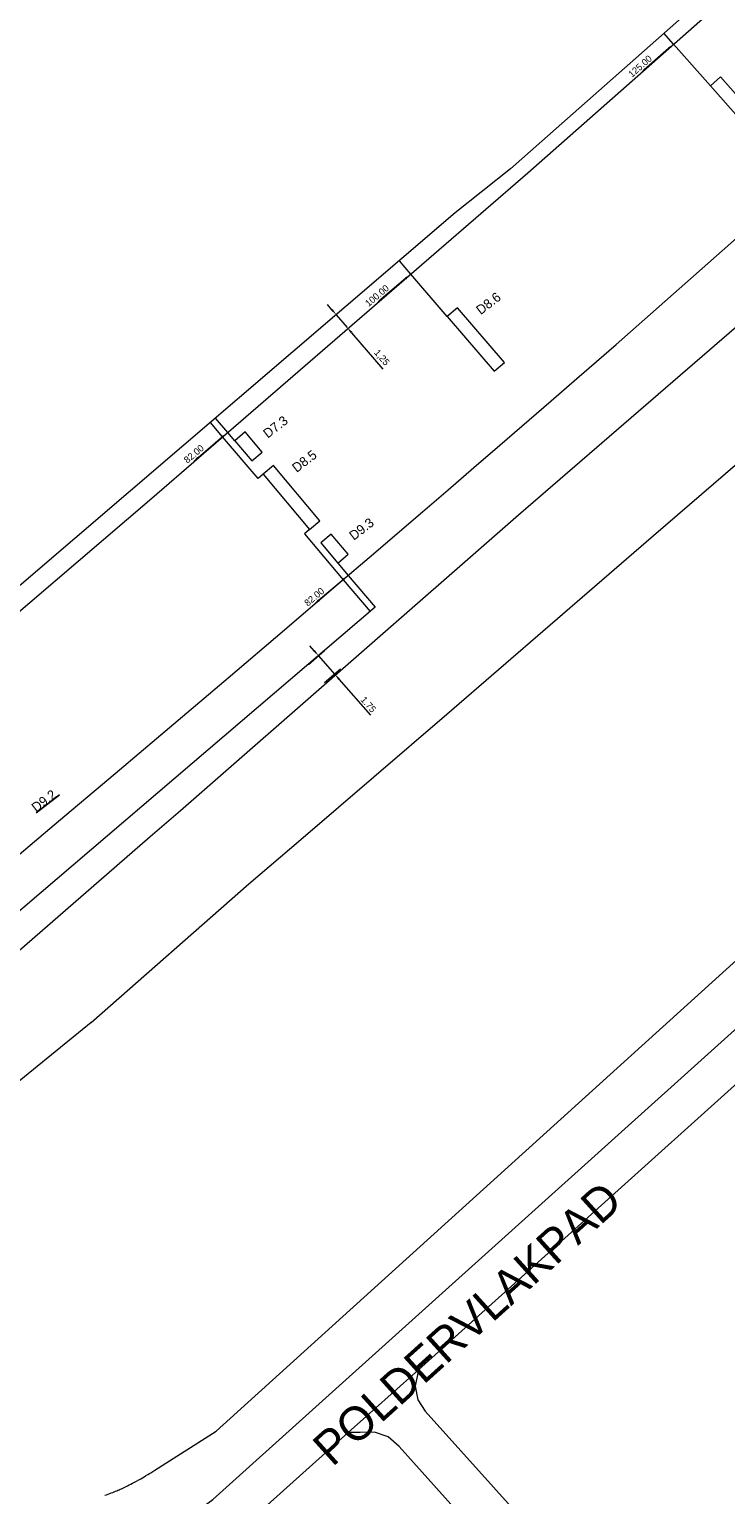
# Model space of a CAD drawing. Header units: metres. Extents: x 145932 to 146586, y 490286 to 490804.
# Tile 21 of 25: x 146322 to 146373, y 490517 to 490626. Entities that reach past the tile are written whole.
import ezdxf

# ---------------------------------------------------------------- set-up
doc = ezdxf.new("R2010")
doc.units = ezdxf.units.M
doc.header["$MEASUREMENT"] = 0
for name, color, linetype, lineweight in [('af-bs-overig', 8, 'Continuous', 18), ('B-WE-IW-VRI_KABEL_DETECTIELUS-G', 13, 'Continuous', 18), ('B-WE-IW-VRI_KABEL_DETECTIELUS-T18', 13, 'Continuous', 18), ('B-WE-IW-VRI_KABEL_SIGNAALKABEL-G', 93, 'Continuous', 18), ('B-WE-IW-VRI_KABEL_SIGNAALKABEL-M', 93, 'Continuous', 18), ('og-bs-gbkn-verharding', 40, 'Continuous', 9), ('og-bs-straatnaam', 8, 'Continuous', 25)]:
    doc.layers.add(name, color=color, linetype=linetype, lineweight=lineweight)
doc.styles.add('ISO-NLCS', font='ISO-NLCS.SHX', dxfattribs={"height": 1.8})
doc.styles.add('nlcs_iso', font='iso-nlcs.shx')
doc.styles.add('rtw_iso', font='iso-rtw.shx')
doc.dimstyles.new('NLCS-LGL-500-B', dxfattribs={"dimtxt": 0.7, "dimasz": 1, "dimexe": 1, "dimexo": 1, "dimgap": 0.35, "dimtad": 1, "dimzin": 0, "dimtxsty": 'nlcs_iso', "dimcen": 1, "dimdle": 2, "dimclrd": 256, "dimclre": 8, "dimclrt": 256, "dimaunit": 2, "dimadec": 6, "dimazin": 0, "dimtfac": 1, "dimtmove": 0, "dimatfit": 0, "dimfxl": 1, "dimtolj": 1, "dimtzin": 0, "dimlwd": 18, "dimlwe": 18, "dimarcsym": 0})

# ---------------------------------------------------------------- blocks, each defined once
blk = doc.blocks.new('*D4')
at = {"layer": 'B-WE-IW-VRI_KABEL_SIGNAALKABEL-M', "color": 8, "lineweight": 18}
for p, q in [((146343.48, 490580.01), (146342.3, 490578.98)), ((146344.66, 490578.66), (146343.48, 490577.63))]:
    blk.add_line(p, q, dxfattribs=at)
at = {"layer": 'B-WE-IW-VRI_KABEL_SIGNAALKABEL-M', "lineweight": 18}
for p, q in [((146342.72, 490580.02), (146342.39, 490580.39)), ((146343.05, 490579.64), (146344.23, 490578.29)), ((146344.56, 490577.91), (146346.9, 490575.24))]:
    blk.add_line(p, q, dxfattribs=at)
at = {"layer": 'B-WE-IW-VRI_KABEL_SIGNAALKABEL-M'}
for points in [[(146342.78, 490580.07), (146342.66, 490579.96), (146343.05, 490579.64)], [(146344.62, 490577.97), (146344.5, 490577.86), (146344.23, 490578.29)]]:
    blk.add_solid(points, dxfattribs=at)
at = {"layer": 'DEFPOINTS', "color": 0}
for p in [(146344.23, 490580.67), (146345.41, 490579.32), (146344.23, 490578.29)]:
    blk.add_point(p, dxfattribs=at)
at = {"layer": 'B-WE-IW-VRI_KABEL_SIGNAALKABEL-M', "insert": (146346.74, 490576.03), "char_height": 0.5, "attachment_point": 5, "rotation": 311.2007, "style": 'nlcs_iso'}
blk.add_mtext('\\A1;1.75', dxfattribs=at)
blk = doc.blocks.new('*D9')
at = {"layer": 'B-WE-IW-VRI_KABEL_SIGNAALKABEL-M', "lineweight": 18}
for p, q in [((146344.03, 490605.31), (146343.71, 490605.69)), ((146344.36, 490604.93), (146345.17, 490603.98)), ((146345.5, 490603.6), (146347.81, 490600.9))]:
    blk.add_line(p, q, dxfattribs=at)
at = {"layer": 'B-WE-IW-VRI_KABEL_SIGNAALKABEL-M'}
for points in [[(146344.1, 490605.36), (146343.97, 490605.26), (146344.36, 490604.93)], [(146345.56, 490603.66), (146345.43, 490603.55), (146345.17, 490603.98)]]:
    blk.add_solid(points, dxfattribs=at)
at = {"layer": 'DEFPOINTS', "color": 0}
for p in [(146344.36, 490604.93), (146345.17, 490603.98), (146345.17, 490603.98)]:
    blk.add_point(p, dxfattribs=at)
at = {"layer": 'B-WE-IW-VRI_KABEL_SIGNAALKABEL-M', "insert": (146347.71, 490601.74), "char_height": 0.5, "attachment_point": 5, "rotation": 310.5756, "style": 'nlcs_iso'}
blk.add_mtext('\\A1;1,25', dxfattribs=at)
blk = doc.blocks.new('*D95')
at = {"layer": 'B-WE-IW-VRI_KABEL_SIGNAALKABEL-M', "color": 8, "lineweight": 18}
for p, q in [((146335.66, 490596.97), (146335.66, 490596.97)), ((146333.08, 490594.77), (146333.08, 490594.77))]:
    blk.add_line(p, q, dxfattribs=at)
at = {"layer": 'B-WE-IW-VRI_KABEL_SIGNAALKABEL-M', "lineweight": 18}
blk.add_line((146335.93, 490595.88), (146334.11, 490594.33), dxfattribs=at)
at = {"layer": 'B-WE-IW-VRI_KABEL_SIGNAALKABEL-M'}
for points in [[(146335.88, 490595.94), (146335.98, 490595.82), (146336.31, 490596.2)], [(146334.05, 490594.4), (146334.16, 490594.27), (146333.72, 490594.01)]]:
    blk.add_solid(points, dxfattribs=at)
at = {"layer": 'DEFPOINTS', "color": 0}
for p in [(146336.31, 490596.2), (146333.72, 490594.01), (146333.72, 490594.01)]:
    blk.add_point(p, dxfattribs=at)
at = {"layer": 'B-WE-IW-VRI_KABEL_SIGNAALKABEL-M', "insert": (146333.8, 490594.61), "char_height": 0.5, "attachment_point": 5, "rotation": 40.3003, "style": 'nlcs_iso'}
blk.add_mtext('\\A1;82.00', dxfattribs=at)
blk = doc.blocks.new('*D96')
at = {"layer": 'B-WE-IW-VRI_KABEL_SIGNAALKABEL-M', "color": 8, "lineweight": 18}
for p, q in [((146349.24, 490608.71), (146349.24, 490608.71)), ((146346.65, 490606.52), (146346.65, 490606.52))]:
    blk.add_line(p, q, dxfattribs=at)
at = {"layer": 'B-WE-IW-VRI_KABEL_SIGNAALKABEL-M', "lineweight": 18}
blk.add_line((146349.5, 490607.63), (146347.68, 490606.08), dxfattribs=at)
at = {"layer": 'B-WE-IW-VRI_KABEL_SIGNAALKABEL-M'}
for points in [[(146349.45, 490607.69), (146349.56, 490607.56), (146349.89, 490607.95)], [(146347.63, 490606.14), (146347.73, 490606.01), (146347.3, 490605.75)]]:
    blk.add_solid(points, dxfattribs=at)
at = {"layer": 'DEFPOINTS', "color": 0}
for p in [(146349.89, 490607.95), (146347.3, 490605.75), (146347.3, 490605.75)]:
    blk.add_point(p, dxfattribs=at)
at = {"layer": 'B-WE-IW-VRI_KABEL_SIGNAALKABEL-M', "insert": (146347.38, 490606.35), "char_height": 0.5, "attachment_point": 5, "rotation": 40.3003, "style": 'nlcs_iso'}
blk.add_mtext('\\A1;100.00', dxfattribs=at)
blk = doc.blocks.new('*D97')
at = {"layer": 'B-WE-IW-VRI_KABEL_SIGNAALKABEL-M', "color": 8, "lineweight": 18}
for p, q in [((146368.71, 490625.76), (146368.71, 490625.76)), ((146366.16, 490623.51), (146366.16, 490623.51))]:
    blk.add_line(p, q, dxfattribs=at)
at = {"layer": 'B-WE-IW-VRI_KABEL_SIGNAALKABEL-M', "lineweight": 18}
blk.add_line((146368.99, 490624.68), (146367.2, 490623.09), dxfattribs=at)
at = {"layer": 'B-WE-IW-VRI_KABEL_SIGNAALKABEL-M'}
for points in [[(146368.94, 490624.74), (146369.05, 490624.61), (146369.37, 490625.01)], [(146367.15, 490623.15), (146367.26, 490623.03), (146366.83, 490622.76)]]:
    blk.add_solid(points, dxfattribs=at)
at = {"layer": 'DEFPOINTS', "color": 0}
for p in [(146369.37, 490625.01), (146366.83, 490622.76), (146366.83, 490622.76)]:
    blk.add_point(p, dxfattribs=at)
at = {"layer": 'B-WE-IW-VRI_KABEL_SIGNAALKABEL-M', "insert": (146366.89, 490623.36), "char_height": 0.5, "attachment_point": 5, "rotation": 41.4138, "style": 'nlcs_iso'}
blk.add_mtext('\\A1;125.00', dxfattribs=at)
blk = doc.blocks.new('*D101')
at = {"layer": 'B-WE-IW-VRI_KABEL_SIGNAALKABEL-M', "color": 8, "lineweight": 18}
for p, q in [((146344.6, 490586.37), (146344.6, 490586.37)), ((146342.01, 490584.17), (146342.01, 490584.17))]:
    blk.add_line(p, q, dxfattribs=at)
at = {"layer": 'B-WE-IW-VRI_KABEL_SIGNAALKABEL-M', "lineweight": 18}
blk.add_line((146344.87, 490585.28), (146343.04, 490583.74), dxfattribs=at)
at = {"layer": 'B-WE-IW-VRI_KABEL_SIGNAALKABEL-M'}
for points in [[(146344.81, 490585.35), (146344.92, 490585.22), (146345.25, 490585.61)], [(146342.99, 490583.8), (146343.1, 490583.67), (146342.66, 490583.41)]]:
    blk.add_solid(points, dxfattribs=at)
at = {"layer": 'DEFPOINTS', "color": 0}
for p in [(146345.25, 490585.61), (146342.66, 490583.41), (146342.66, 490583.41)]:
    blk.add_point(p, dxfattribs=at)
at = {"layer": 'B-WE-IW-VRI_KABEL_SIGNAALKABEL-M', "insert": (146342.73, 490584.01), "char_height": 0.5, "attachment_point": 5, "rotation": 40.3003, "style": 'nlcs_iso'}
blk.add_mtext('\\A1;82.00', dxfattribs=at)

msp = doc.modelspace()

# ---------------------------------------------------------------- linework, layer by layer
msp.add_line((146322.109, 490568.004), (146323.825, 490569.327))
at = {"layer": 'af-bs-overig'}
msp.add_line((146335.45, 490522.15), (146447.27, 490623.38), dxfattribs=at)
for points in [[(146328.587, 490517.949), (146328.737, 490518.02), (146328.877, 490518.088), (146329.007, 490518.153), (146329.129, 490518.215), (146329.243, 490518.274), (146329.349, 490518.33), (146329.448, 490518.383), (146329.541, 490518.433), (146329.715, 490518.529), (146329.865, 490518.614), (146329.997, 490518.689), (146330.111, 490518.756), (146330.211, 490518.815), (146330.385, 490518.919), (146330.514, 490518.998), (146330.611, 490519.058), (146330.756, 490519.149), (146330.9, 490519.24), (146335.45, 490522.15)], [(146327.209, 490517.387), (146327.331, 490517.43), (146327.449, 490517.473), (146327.563, 490517.515), (146327.673, 490517.557), (146327.779, 490517.599), (146327.881, 490517.64), (146327.98, 490517.681), (146328.076, 490517.721), (146328.168, 490517.761), (146328.257, 490517.8), (146328.343, 490517.838), (146328.427, 490517.875), (146328.587, 490517.949)]]:
    msp.add_lwpolyline(points, dxfattribs=at)
at = {"layer": 'B-WE-IW-VRI_KABEL_DETECTIELUS-G', "ltscale": 4}
for points in [[(146372.096, 490621.92), (146369.37, 490625.006)], [(146352.581, 490604.805), (146349.887, 490607.949)], [(146336.836, 490595.592), (146336.312, 490596.203)], [(146338.934, 490593.102), (146338.575, 490592.795), (146335.934, 490595.876)]]:
    msp.add_lwpolyline(points, dxfattribs=at)
at = {"layer": 'B-WE-IW-VRI_KABEL_DETECTIELUS-G', "flags": 128}
for points in [[(146372.847, 490622.58), (146372.096, 490621.92), (146375.633, 490617.915), (146376.383, 490618.576)], [(146353.341, 490605.456), (146352.581, 490604.805), (146356.063, 490600.74), (146356.822, 490601.391)], [(146337.596, 490596.242), (146336.836, 490595.592), (146338.096, 490594.096), (146338.855, 490594.747)], [(146339.693, 490593.753), (146338.934, 490593.102), (146342.381, 490589.011), (146343.141, 490589.662)], [(146343.978, 490588.667), (146343.219, 490588.016), (146344.478, 490586.523), (146345.237, 490587.174)]]:
    msp.add_lwpolyline(points, close=True, dxfattribs=at)
at = {"layer": 'B-WE-IW-VRI_KABEL_DETECTIELUS-G', "ltscale": 6, "flags": 128}
msp.add_lwpolyline([(146342.381, 490589.011), (146341.998, 490588.687), (146344.874, 490585.286)], dxfattribs=at)
at = {"layer": 'B-WE-IW-VRI_KABEL_DETECTIELUS-G', "flags": 128}
msp.add_lwpolyline([(146344.478, 490586.523), (146345.25, 490585.607)], dxfattribs=at)
at = {"layer": 'B-WE-IW-VRI_KABEL_SIGNAALKABEL-G', "ltscale": 0.1, "flags": 128}
for points in [[(146538.804, 490759.551), (146540.868, 490761.399), (146532.716, 490770.501), (146463.256, 490707.009), (146450.425, 490695.467), (146409.548, 490658.825), (146392.071, 490645.995), (146384.548, 490639.853), (146357.266, 490615.759), (146353.181, 490612.486), (146321.024, 490584.947), (146312.788, 490578.223), (146276.178, 490547.397, -0.4298586), (146275.457, 490547.478), (146273.265, 490550.382, 0.3158035), (146272.718, 490550.558), (146272.016, 490550.342), (146272.299, 490549.948)], [(146345.249, 490585.606), (146347.241, 490583.247), (146287.687, 490532.363, 0.3247579), (146286.423, 490532.798)]]:
    msp.add_lwpolyline(points, format="xyb", dxfattribs=at)
for points in [[(146369.37, 490625.006), (146368.654, 490625.817)], [(146349.887, 490607.949), (146349.039, 490608.938)], [(146336.312, 490596.203), (146335.405, 490597.262)], [(146335.934, 490595.876), (146335.025, 490596.937)], [(146344.874, 490585.286), (146346.872, 490582.924)]]:
    msp.add_lwpolyline(points, dxfattribs=at)
at = {"layer": 'og-bs-gbkn-verharding'}
for p, q in [((146350.468, 490526.697), (146536.099, 490693.793)), ((146326.18, 490552.448), (146337.88, 490562.73)), ((146326.18, 490552.448), (146316.077, 490544.219)), ((146345.233, 490522.047), (146350.468, 490526.697)), ((146350.468, 490526.697), (146350.211, 490525.466)), ((146350.958, 490523.62), (146362.455, 490510.834)), ((146346.126, 490522.039), (146345.233, 490522.047))]:
    msp.add_line(p, q, dxfattribs=at)
for points in [[(146287.732, 490530.607), (146296.898, 490538.024), (146320.684, 490557.647), (146330.566, 490566.228), (146332.82, 490568.16), (146357.871, 490590.091), (146378.2, 490607.67), (146402.968, 490629.306), (146416.11, 490641.02), (146461.143, 490681.535), (146514.13, 490729.98), (146560.624, 490772.621)], [(146301.018, 490511.187), (146302.47, 490512.25), (146305.89, 490513.79), (146309.8, 490514.12), (146312.51, 490513.81), (146317.21, 490513.08), (146320.41, 490512.71), (146323.95, 490512.58), (146327.97, 490512.98), (146331.46, 490514.32), (146335.21, 490517.07), (146544.11, 490705.07)], [(146337.88, 490562.73), (146341.72, 490566.01), (146352.55, 490575.32), (146367.88, 490588.57), (146383.17, 490601.74), (146406.02, 490621.77), (146420.99, 490635.15), (146435.12, 490647.83), (146448.82, 490660.19), (146463.67, 490673.57), (146477.85, 490686.44)], [(146282.675, 490550.837), (146284.87, 490552.699), (146302.81, 490567.875), (146318.035, 490580.539), (146330.672, 490591.323), (146358.57, 490615.463), (146375.922, 490630.796)], [(146284.562, 490534.392), (146293.826, 490542.295), (146303.482, 490550.167), (146321.659, 490565.602), (146323.761, 490567.371), (146327.961, 490570.913), (146330.059, 490572.687), (146334.251, 490576.238), (146336.345, 490578.016), (146340.529, 490581.577), (146344.708, 490585.144), (146346.795, 490586.929), (146350.745, 490590.315), (146352.659, 490591.96), (146354.571, 490593.607), (146356.482, 490595.255), (146360.301, 490598.556), (146362.208, 490600.209), (146365.114, 490602.732), (146393.996, 490628.28)], [(146350.21, 490525.465), (146350.403, 490524.469), (146350.957, 490523.62)], [(146299.174, 490505.983), (146305.12, 490510.06), (146307.54, 490510.83), (146310.13, 490510.95), (146312.79, 490510.62), (146323.85, 490508.93), (146325.22, 490508.29), (146326.18, 490507.45), (146327.25, 490506.24), (146328.03, 490504.97), (146330.67, 490506.62), (146330.18, 490508.28), (146330.66, 490509.77), (146331.97, 490511.05), (146332.5, 490511.37), (146333.71, 490512.04), (146334.9, 490512.92), (146336.83, 490514.5), (146345.233, 490522.047)], [(146349.023, 490521.005), (146348.213, 490521.711), (146347.2, 490522.072), (146346.126, 490522.039)], [(146360.186, 490508.689), (146360.097, 490508.645), (146349.023, 490521.006)]]:
    msp.add_lwpolyline(points, dxfattribs=at)

# ---------------------------------------------------------------- texts
at = {"layer": 'B-WE-IW-VRI_KABEL_DETECTIELUS-T18', "style": 'ISO-NLCS'}
for s, p in [('D8.6', (146355.069, 490604.898)), ('D7.3', (146339.279, 490595.738)), ('D8.5', (146341.421, 490593.196)), ('D9.3', (146345.658, 490588.167)), ('D9.2', (146322.107, 490568.007))]:
    msp.add_text(s, height=0.7, rotation=37.55671, dxfattribs=at).set_placement(p)
at = {"layer": 'og-bs-straatnaam', "style": 'rtw_iso'}
msp.add_text('POLDERVLAKPAD', height=2.5, rotation=42.0725, dxfattribs=at).set_placement((146344.07, 490519.44))

# ---------------------------------------------------------------- dimensions: what is measured, and where the dimension line sits
at = {"layer": 'B-WE-IW-VRI_KABEL_SIGNAALKABEL-M'}
for base, p1, p2, angle, text, picture, middle in [((146366.825, 490622.762), (146369.37, 490625.006), (146366.825, 490622.762), 221.41378, '125.00', '*D97', (146367.157, 490623.054)), ((146347.299, 490605.754), (146349.886, 490607.949), (146347.299, 490605.754), 220.30032, '100.00', '*D96', (146347.636, 490606.041)), ((146333.724, 490594.008), (146336.312, 490596.203), (146333.724, 490594.008), 220.30032, '82.00', '*D95', (146334.062, 490594.295)), ((146342.661, 490583.412), (146345.249, 490585.606), (146342.662, 490583.412), 220.30032, '82.00', '*D101', (146342.999, 490583.698)), ((146344.232, 490578.287), (146344.228, 490580.673), (146345.412, 490579.32), 311.20066, '1.75', '*D4', (146346.439, 490575.766))]:
    dim = msp.add_linear_dim(base=base, p1=p1, p2=p2, angle=angle, text=text, dimstyle='NLCS-LGL-500-B', override={"dimtxt": 0.5, "dimasz": 0.5, "dimgap": 0.15}, dxfattribs=at)
    dim.commit()
    dim.dimension.update_dxf_attribs({"geometry": picture, "text_midpoint": middle, "dimtype": 161})
dim = msp.add_linear_dim(base=(146345.172, 490603.981), p1=(146344.359, 490604.93), p2=(146345.172, 490603.981), angle=310.57555, dimstyle='NLCS-LGL-500-B', override={"dimtxt": 0.5, "dimasz": 0.5, "dimgap": 0.15}, dxfattribs=at)
dim.commit()
dim.dimension.update_dxf_attribs({"geometry": '*D9', "text_midpoint": (146347.351, 490601.436), "dimtype": 161})

doc.saveas('drawing.dxf')
